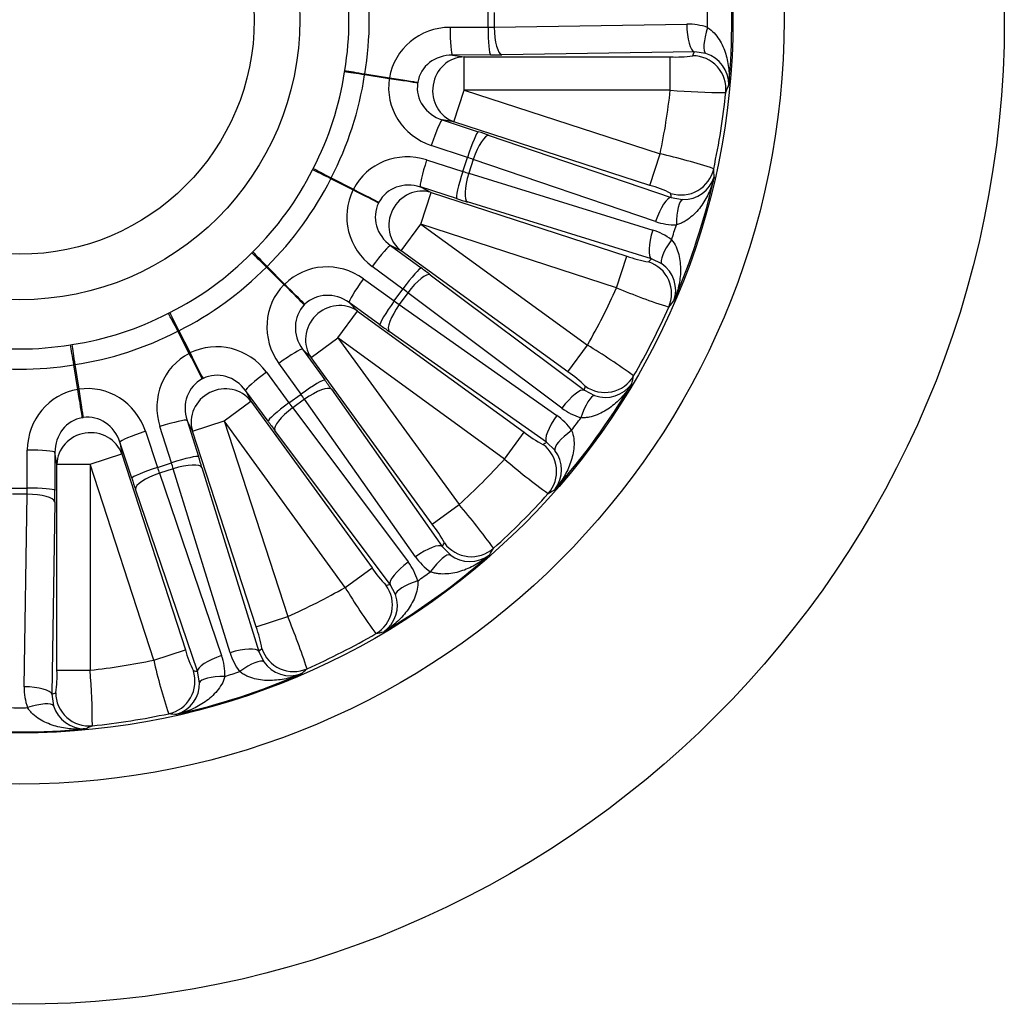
# Model space of a CAD drawing. Header units: millimetres. Extents: x 0 to 1782, y 0 to 1260.
# Tile 9 of 12: x 1204 to 1381, y 605 to 782. Entities that reach past the tile are written whole.
import ezdxf

# ---------------------------------------------------------------- set-up
doc = ezdxf.new("R2010")
doc.units = ezdxf.units.MM
doc.header["$LTSCALE"] = 6
doc.layers.add('CAP355G', color=7, linetype='Continuous')
doc.layers.add('Default', color=7, linetype='Continuous')

# ---------------------------------------------------------------- blocks, each defined once
blk = doc.blocks.new('SE2')
at = {"layer": 'CAP355G', "color": 7, "linetype": 'Continuous'}
for p, q in [((1287.94, 780.74), (1287.94, 783.42)), ((1289.05, 783.4), (1289.05, 780.76)), ((1289.05, 780.76), (1323.76, 781.28)), ((1281.08, 780.71), (1287.94, 780.74)), ((1288.38, 775.75), (1281.52, 775.71)), ((1281.52, 775.71), (1283.65, 775.38)), ((1325.13, 776.28), (1290.42, 775.77)), ((1327.19, 775.98), (1325.13, 776.28)), ((1283.65, 775.38), (1320.78, 775.38)), ((1283.65, 769.39), (1283.65, 775.38)), ((1320.78, 769.39), (1320.78, 775.38)), ((1262.07, 772.66), (1262.12, 772.94)), ((1265.72, 772.31), (1265.7, 772.15)), ((1270.13, 771.44), (1265.7, 772.15)), ((1265.72, 772.31), (1270.16, 771.61)), ((1281.8, 763.69), (1283.65, 769.39)), ((1283.65, 769.39), (1318.96, 757.91)), ((1320.78, 769.39), (1283.65, 769.39)), ((1281.8, 763.69), (1279.67, 764.02)), ((1279.67, 764.02), (1286.18, 761.87)), ((1317.11, 752.21), (1281.8, 763.69)), ((1288.12, 761.23), (1320.97, 750.01)), ((1284.22, 757.26), (1277.71, 759.41)), ((1276.86, 756.8), (1283.39, 754.71)), ((1283.39, 754.71), (1284.22, 757.26)), ((1285.27, 756.9), (1284.46, 754.39)), ((1318.13, 745.68), (1285.27, 756.9)), ((1317.11, 752.21), (1318.96, 757.91)), ((1256.29, 755.02), (1256.42, 755.28)), ((1284.46, 754.39), (1317.63, 744.15)), ((1259.66, 753.56), (1259.58, 753.41)), ((1263.58, 751.38), (1259.58, 753.41)), ((1259.66, 753.56), (1263.66, 751.52)), ((1275.74, 751.92), (1277.66, 750.94)), ((1282.27, 749.83), (1275.74, 751.92)), ((1275.81, 745.24), (1277.66, 750.94)), ((1277.66, 750.94), (1312.97, 739.47)), ((1317.39, 738.98), (1284.21, 749.22)), ((1320.97, 750.01), (1323.02, 749.66)), ((1272.28, 740.39), (1275.81, 745.24)), ((1275.81, 745.24), (1305.85, 723.42)), ((1311.12, 733.77), (1275.81, 745.24)), ((1245.35, 740.04), (1245.55, 740.24)), ((1272.28, 740.39), (1270.36, 741.37)), ((1270.36, 741.37), (1275.89, 737.32)), ((1302.32, 718.57), (1272.28, 740.39)), ((1311.12, 733.77), (1312.97, 739.47)), ((1319.25, 738.06), (1317.39, 738.98)), ((1248.1, 737.6), (1247.98, 737.49)), ((1251.16, 734.31), (1247.98, 737.49)), ((1248.1, 737.6), (1251.27, 734.43)), ((1272.6, 733.53), (1267.07, 737.59)), ((1265.46, 735.37), (1271.03, 731.37)), ((1277.53, 736.1), (1305.31, 715.28)), ((1271.03, 731.37), (1272.6, 733.53)), ((1273.49, 732.86), (1271.94, 730.73)), ((1301.27, 712.04), (1273.49, 732.86)), ((1260.88, 724.7), (1264.41, 729.55)), ((1262.88, 731.07), (1264.41, 729.55)), ((1268.45, 727.07), (1262.88, 731.07)), ((1264.41, 729.55), (1294.44, 707.72)), ((1271.94, 730.73), (1300.32, 710.74)), ((1230.31, 729.16), (1230.56, 729.29)), ((1232.17, 726), (1232.02, 725.93)), ((1232.17, 726), (1234.21, 722)), ((1234.06, 721.93), (1232.02, 725.93)), ((1256.04, 721.18), (1260.88, 724.7)), ((1260.88, 724.7), (1282.71, 694.66)), ((1290.92, 702.88), (1260.88, 724.7)), ((1298.49, 705.9), (1270.11, 725.89)), ((1212.65, 723.47), (1212.93, 723.51)), ((1256.04, 721.18), (1254.51, 722.71)), ((1254.51, 722.71), (1258.52, 717.14)), ((1302.32, 718.57), (1305.85, 723.42)), ((1277.86, 691.14), (1256.04, 721.18)), ((1213.44, 719.89), (1213.28, 719.86)), ((1213.98, 715.43), (1213.28, 719.86)), ((1213.44, 719.89), (1214.14, 715.45)), ((1254.22, 714.56), (1250.21, 720.13)), ((1247.99, 718.51), (1252.05, 712.98)), ((1259.7, 715.48), (1279.68, 687.09)), ((1244.21, 715.22), (1245.19, 713.3)), ((1248.27, 709.69), (1244.21, 715.22)), ((1252.05, 712.98), (1254.22, 714.56)), ((1254.86, 713.65), (1252.72, 712.09)), ((1274.84, 685.26), (1254.86, 713.65)), ((1305.31, 715.28), (1307.15, 714.31)), ((1240.35, 709.78), (1245.19, 713.3)), ((1245.19, 713.3), (1267.02, 683.26)), ((1252.72, 712.09), (1273.54, 684.32)), ((1230.87, 702.19), (1228.78, 708.72)), ((1234.65, 707.93), (1233.67, 709.85)), ((1233.67, 709.85), (1235.76, 703.32)), ((1234.65, 707.93), (1240.35, 709.78)), ((1240.35, 709.78), (1251.82, 674.47)), ((1262.17, 679.74), (1240.35, 709.78)), ((1226.17, 707.88), (1228.32, 701.36)), ((1246.12, 672.62), (1234.65, 707.93)), ((1270.31, 680.28), (1249.49, 708.05)), ((1290.92, 702.88), (1294.44, 707.72)), ((1221.56, 705.92), (1221.9, 703.79)), ((1223.71, 699.4), (1221.56, 705.92)), ((1299.99, 704.45), (1298.49, 705.9)), ((1204.85, 697.65), (1204.88, 704.5)), ((1209.87, 704.06), (1209.84, 697.21)), ((1210.21, 701.93), (1209.87, 704.06)), ((1216.2, 701.93), (1221.9, 703.79)), ((1221.9, 703.79), (1233.37, 668.47)), ((1210.21, 664.8), (1210.21, 701.93)), ((1210.21, 701.93), (1216.2, 701.93)), ((1216.2, 701.93), (1216.2, 664.8)), ((1227.67, 666.62), (1216.2, 701.93)), ((1228.32, 701.36), (1230.87, 702.19)), ((1231.2, 701.13), (1228.69, 700.31)), ((1241.43, 667.96), (1231.2, 701.13)), ((1236.37, 701.37), (1246.6, 668.2)), ((1228.69, 700.31), (1239.9, 667.46)), ((1202.17, 697.65), (1204.85, 697.65)), ((1204.83, 696.53), (1202.19, 696.53)), ((1204.31, 661.82), (1204.83, 696.53)), ((1235.58, 664.62), (1224.36, 697.47)), ((1209.82, 695.17), (1209.3, 660.46)), ((1277.86, 691.14), (1282.71, 694.66)), ((1279.68, 687.09), (1281.14, 685.6)), ((1262.17, 679.74), (1267.02, 683.26)), ((1271.27, 678.43), (1270.31, 680.28)), ((1246.12, 672.62), (1251.82, 674.47)), ((1227.67, 666.62), (1233.37, 668.47)), ((1246.6, 668.2), (1247.53, 666.33)), ((1210.21, 664.8), (1216.2, 664.8)), ((1235.93, 662.56), (1235.58, 664.62)), ((1209.3, 660.46), (1209.6, 658.39))]:
    blk.add_line(p, q, dxfattribs=at)
for radius in [177.5, 137.8, 128.58, 50.49, 42.29]:
    blk.add_circle((1203.51, 782.08), radius, dxfattribs=at)
for centre, radius, start, end in [((1204.11, 782.08), 127.78, 354.717, 5.283), ((1207.41, 782.08), 55.46, 350.5155, 9.4845), ((1205.75, 782.08), 121.78, 359.3402, 0.6598), ((1323.93, 770.24), 11.04, 71.0177, 90.8818), ((1325.54, 770.41), 5.81, 359.0486, 73.4527), ((1321.71, 796.98), 21.63, 267.5454, 278.2869), ((1207.22, 780.87), 55.46, 332.5155, 351.4845), ((1274.53, 770.83), 4.44, 169.935, 172.065), ((1287.36, 768.8), 12.26, 170.6144, 171.3856), ((1203.51, 782.08), 117.96, 348.1776, 353.8224), ((1329.73, 865.93), 96.96, 264.7028, 270.6262), ((1203.51, 782.08), 127.96, 347.877, 354.123), ((1190.22, 828.24), 152.55, 337.1422, 337.6861), ((1289.14, 633.02), 128.41, 72.0996, 76.5714), ((1206.66, 779.79), 55.46, 314.5155, 333.4845), ((1176.61, 742.29), 152.55, 4.3139, 4.8578), ((1204.08, 781.89), 127.78, 336.717, 347.283), ((1323.18, 755.46), 5.8, 268.4573, 343.0414), ((1267.58, 749.43), 4.44, 151.935, 154.065), ((1311.99, 733.14), 19.75, 63.2, 74.9677), ((1279.15, 743.53), 12.26, 152.6144, 153.3856), ((1321.7, 756.13), 11.04, 251.1182, 270.9823), ((1314.38, 733.6), 11.04, 53.0177, 72.8818), ((1205.64, 781.38), 121.78, 341.3402, 342.6598), ((1205.8, 778.92), 55.46, 296.5155, 315.4845), ((1320.53, 759.73), 21.63, 249.5454, 260.2869), ((1315.96, 733.27), 5.81, 341.0486, 55.4527), ((1254.35, 731.23), 4.44, 133.935, 136.065), ((1203.51, 782.08), 117.96, 330.1776, 335.8224), ((1349.47, 822.82), 96.96, 246.7028, 252.6262), ((1205.13, 830.08), 152.55, 319.1422, 319.6861), ((1263.54, 722.04), 12.26, 134.6144, 135.3856), ((1203.51, 782.08), 127.96, 329.877, 336.123), ((1204.71, 778.37), 55.46, 278.5155, 297.4845), ((1203.51, 778.18), 55.46, 260.5155, 279.4845), ((1238.89, 613.85), 128.41, 54.0996, 58.5714), ((1236.15, 718.01), 4.44, 115.935, 118.065), ((1242.05, 706.43), 12.26, 116.6144, 117.3856), ((1291.56, 702.01), 19.75, 45.2, 56.9677), ((1165.63, 752.55), 152.55, 346.3139, 346.8578), ((1214.76, 711.06), 4.44, 97.935, 100.065), ((1204, 781.72), 127.78, 318.717, 329.283), ((1309.09, 719.78), 5.8, 250.4573, 325.0414), ((1307.89, 720.88), 11.04, 233.1182, 252.9823), ((1216.79, 698.22), 12.26, 98.6144, 99.3856), ((1293.97, 701.71), 11.04, 35.0177, 54.8818), ((1205.32, 780.76), 121.78, 323.3402, 324.6598), ((1307.89, 724.66), 21.63, 231.5454, 242.2869), ((1295.37, 700.91), 5.81, 323.0486, 37.4527), ((1203.51, 782.08), 117.96, 312.1776, 317.8224), ((1354.91, 775.72), 96.96, 228.7028, 234.6262), ((1203.51, 782.08), 127.96, 311.877, 318.123), ((1219.89, 827.23), 152.55, 301.1422, 301.6861), ((1185.17, 611.15), 128.41, 36.0996, 40.5714), ((1262.51, 678.72), 19.75, 27.2, 38.9677), ((1203.86, 781.59), 127.78, 300.717, 311.283), ((1283.87, 691.61), 11.04, 215.1182, 234.9823), ((1284.67, 690.2), 5.8, 232.4573, 307.0414), ((1158.36, 765.7), 152.55, 328.3139, 328.8578), ((1264.71, 677.69), 11.04, 17.0177, 36.8818), ((1285.04, 695.21), 21.63, 213.5454, 224.2869), ((1204.83, 780.26), 121.78, 305.3402, 306.6598), ((1203.51, 782.08), 117.96, 294.1776, 299.8224), ((1345.54, 729.25), 96.96, 210.7028, 216.6262), ((1265.79, 676.5), 5.81, 305.0486, 19.4527), ((1133.25, 625.18), 128.41, 18.0996, 22.5714), ((1227.68, 665.55), 19.75, 9.2, 20.9677), ((1203.51, 782.08), 127.96, 293.877, 300.123), ((1233.04, 819.96), 152.55, 283.1422, 283.6861), ((1254.21, 674.27), 21.63, 195.5454, 206.2869), ((1229.46, 663.89), 11.04, 359.0177, 18.8818), ((1251.98, 671.21), 11.04, 197.1182, 216.9823), ((1203.51, 782.08), 117.96, 276.1776, 281.8224), ((1322.26, 687.94), 96.96, 192.7028, 198.6262), ((1252.31, 669.61), 5.8, 214.4573, 289.0414), ((1190.49, 663.78), 19.75, 351.2, 2.9677), ((1088.2, 654.57), 128.41, 0.0996, 4.5714), ((1203.69, 781.5), 127.78, 282.717, 293.283), ((1204.2, 779.94), 121.78, 287.3402, 288.6598), ((1155.5, 780.45), 152.55, 310.3139, 310.8578), ((1230.12, 662.42), 5.81, 287.0486, 1.4527), ((1215.35, 661.65), 11.04, 179.1182, 198.9823), ((1203.51, 779.83), 121.78, 269.3402, 270.6598), ((1215.17, 660.04), 5.8, 196.4573, 271.0414), ((1203.51, 782.08), 127.96, 275.877, 282.123), ((1243.3, 808.98), 152.55, 265.1422, 265.6861), ((1203.51, 781.47), 127.78, 264.717, 275.283), ((1157.35, 795.37), 152.55, 292.3139, 292.8578)]:
    blk.add_arc(centre, radius, start, end, dxfattribs=at)
for centre, major_axis, ratio, start_param, end_param in [((1206.76, 782.08), (-59.77, 0), 0.99809, 2.977069, 3.306116), ((1325.13, 781.28), (-0.07, 5), 0.273249, 1.566728, 3.087159), ((1281.27, 769.69), (10.93, -2.74), 0.975497, 1.827355, 3.218893), ((1281.52, 780.71), (-0.02, 5), 0.087893, 1.57039, 3.089029), ((1287.41, 781.31), (6, 0), 0.096081, -1.482789, -1.293998), ((1288.38, 780.74), (-0.02, 5), 0.087893, 1.57039, 3.089029), ((1290.42, 780.76), (-0.07, 5), 0.273249, 1.566728, 3.087159), ((1328.89, 780.68), (-1.63, -4.73), 0.259401, 4.801529, 6.224261), ((1281.71, 769.69), (6.4, -1.31), 0.918392, 1.784701, 3.176239), ((1287.41, 776.32), (11, 0), 0.052408, -1.482789, -1.293998), ((1203.51, 835.32), (0, -141.86), 0.942907, 1.13612, 1.141552), ((1283.65, 769.39), (-0.94, -5.93), 0.948204, 3.307101, 6.117677), ((1324.82, 769.59), (5.5, -2.41), 0.998368, 0.310528, 1.982822), ((1206.6, 781.07), (-56.84, 18.47), 0.99809, 2.977069, 3.306116), ((1266.12, 772.01), (-4.94, 0.74), 0.014477, -1.483985, -0.610939), ((1266.16, 772.31), (-4.93, 0.82), 0.014477, 0.610939, 1.483985), ((1281.29, 769.83), (11.25, -0.77), 0.975497, 3.064293, 4.455831), ((1270.55, 771.31), (-4.95, 0.73), 0.014637, 3.46486, 4.799174), ((1270.6, 771.61), (-4.93, 0.83), 0.014637, 1.484012, 2.818326), ((1281.71, 769.69), (6.49, -0.73), 0.918392, 3.106946, 4.498484), ((1278.13, 759.28), (-1.57, -4.75), 0.087893, 3.194156, 4.712795), ((1284.64, 757.13), (-1.57, -4.75), 0.087893, 3.194156, 4.712795), ((1285.09, 761.63), (10.46, -3.4), 0.052408, 1.293998, 1.482789), ((1286.57, 756.48), (-1.62, -4.73), 0.273249, 3.196026, 4.716457), ((1273.63, 746.27), (9.55, -5.99), 0.975497, 1.827355, 3.218893), ((1277.28, 756.67), (1.52, 4.76), 0.087893, 1.57039, 3.089029), ((1283.54, 756.88), (5.71, -1.85), 0.096081, 1.293998, 1.482789), ((1259.94, 753.16), (-4.47, 2.24), 0.014477, -1.483985, -0.610939), ((1260.08, 753.43), (-4.44, 2.3), 0.014477, 0.610939, 1.483985), ((1283.81, 754.58), (1.52, 4.76), 0.087893, 1.57039, 3.089029), ((1283.07, 755.42), (5.71, -1.85), 0.096081, -1.482789, -1.293998), ((1285.76, 753.97), (1.47, 4.78), 0.273249, 1.566728, 3.087159), ((1322.75, 756.47), (-5.97, -0.59), 0.998368, 1.15877, 2.831065), ((1206.14, 780.17), (-48.36, 35.13), 0.99809, 2.977069, 3.306116), ((1274.05, 746.13), (5.68, -3.22), 0.918392, 1.784701, 3.176239), ((1273.7, 746.39), (10.46, -4.21), 0.975497, 3.064293, 4.455831), ((1263.94, 751.12), (-4.48, 2.23), 0.014637, 3.46486, 4.799174), ((1264.08, 751.39), (-4.43, 2.31), 0.014637, 1.484012, 2.818326), ((1275.81, 745.24), (-2.72, -5.35), 0.948204, 3.307101, 6.117677), ((1281.53, 750.67), (10.46, -3.4), 0.052408, -1.482789, -1.293998), ((1319.42, 745.26), (-1.62, -4.73), 0.273249, 3.196026, 4.716457), ((1187.06, 731.45), (43.83, 134.91), 0.942903, -1.141598, -1.136166), ((1323.19, 744.67), (-0.09, 5), 0.259401, 0.058924, 1.481657), ((1274.05, 746.13), (5.95, -2.7), 0.918392, 3.106946, 4.498484), ((1318.93, 743.73), (1.47, 4.78), 0.273249, 1.566728, 3.087159), ((1322.32, 742), (-3.01, -3.99), 0.259401, 4.801529, 6.224261), ((1248.45, 737.35), (-3.51, 3.56), 0.014477, 0.610939, 1.483985), ((1267.43, 737.33), (-2.96, -4.03), 0.087893, 3.194156, 4.712795), ((1248.24, 737.13), (-3.56, 3.51), 0.014477, -1.483985, -0.610939), ((1259.14, 726.35), (7.23, -8.65), 0.975497, 1.827355, 3.218893), ((1219.96, 832.71), (-43.84, -134.91), 0.942903, 1.136166, 1.141598), ((1315.03, 732.71), (4.48, -3.99), 0.998368, 0.310528, 1.982822), ((1205.42, 779.45), (-35.13, 48.36), 0.99809, 2.977069, 3.306116), ((1272.96, 733.28), (-2.96, -4.03), 0.087893, 3.194156, 4.712795), ((1274.77, 737.42), (8.9, -6.47), 0.052408, 1.293998, 1.482789), ((1265.82, 735.11), (2.92, 4.06), 0.087893, 1.57039, 3.089029), ((1274.6, 732.06), (-3, -4), 0.273249, 3.196026, 4.716457), ((1259.23, 726.45), (8.65, -7.23), 0.975497, 3.064293, 4.455831), ((1251.41, 733.96), (-3.57, 3.5), 0.014637, 3.46486, 4.799174), ((1251.63, 734.17), (-3.5, 3.57), 0.014637, 1.484012, 2.818326), ((1271.84, 733.38), (4.85, -3.53), 0.096081, 1.293998, 1.482789), ((1259.49, 726.09), (4.41, -4.82), 0.918392, 1.784701, 3.176239), ((1271.38, 731.11), (2.92, 4.06), 0.087893, 1.57039, 3.089029), ((1270.94, 732.14), (4.85, -3.53), 0.096081, -1.482789, -1.293998), ((1259.49, 726.09), (4.82, -4.41), 0.918392, 3.106946, 4.498484), ((1260.88, 724.7), (-4.24, -4.24), 0.948204, 3.307101, 6.117677), ((1273.04, 729.93), (2.88, 4.09), 0.273249, 1.566728, 3.087159), ((1232.16, 725.51), (-2.3, 4.44), 0.014477, -1.483985, -0.610939), ((1232.43, 725.65), (-2.24, 4.47), 0.014477, 0.610939, 1.483985), ((1268, 728.1), (8.9, -6.47), 0.052408, -1.482789, -1.293998), ((1204.51, 778.99), (-18.47, 56.84), 0.99809, 2.977069, 3.306116), ((1239.19, 711.89), (4.21, -10.46), 0.975497, 1.827355, 3.218893), ((1213.28, 719.42), (-0.82, 4.93), 0.014477, -1.483985, -0.610939), ((1213.58, 719.47), (-0.74, 4.94), 0.014477, 0.610939, 1.483985), ((1250.47, 719.77), (-4.06, -2.92), 0.087893, 3.194156, 4.712795), ((1239.32, 711.95), (5.99, -9.55), 0.975497, 3.064293, 4.455831), ((1234.2, 721.51), (-2.31, 4.43), 0.014637, 3.46486, 4.799174), ((1234.47, 721.65), (-2.23, 4.48), 0.014637, 1.484012, 2.818326), ((1203.51, 778.83), (0, 59.77), 0.99809, 2.977069, 3.306116), ((1239.45, 711.53), (3.22, -5.68), 0.918392, 3.106946, 4.498484), ((1239.45, 711.53), (2.7, -5.95), 0.918392, 1.784701, 3.176239), ((1248.25, 718.16), (4.03, 2.96), 0.087893, 1.57039, 3.089029), ((1254.48, 714.2), (-4.06, -2.92), 0.087893, 3.194156, 4.712795), ((1257.48, 717.58), (6.47, -8.9), 0.052408, 1.293998, 1.482789), ((1309, 720.87), (-5.86, 1.28), 0.998368, 1.15877, 2.831065), ((1215.89, 704.32), (2.74, -10.93), 0.975497, 3.064293, 4.455831), ((1213.98, 714.99), (-0.83, 4.93), 0.014637, 3.46486, 4.799174), ((1215.76, 704.3), (0.77, -11.25), 0.975497, 1.827355, 3.218893), ((1214.28, 715.04), (-0.73, 4.95), 0.014637, 1.484012, 2.818326), ((1240.35, 709.78), (-5.35, -2.72), 0.948204, 3.307101, 6.117677), ((1255.66, 712.54), (-4.09, -2.88), 0.273249, 3.196026, 4.716457), ((1302.37, 711.24), (-3, -4), 0.273249, 3.196026, 4.716457), ((1172.21, 739.01), (83.38, 114.76), 0.942903, -1.141598, -1.136166), ((1253.44, 714.65), (3.53, -4.85), 0.096081, 1.293998, 1.482789), ((1305.77, 709.51), (1.46, 4.78), 0.259401, 0.058924, 1.481657), ((1252.31, 712.63), (4.03, 2.96), 0.087893, 1.57039, 3.089029), ((1253.52, 710.99), (4, 3), 0.273249, 1.566728, 3.087159), ((1252.21, 713.75), (3.53, -4.85), 0.096081, -1.482789, -1.293998), ((1215.89, 703.88), (1.31, -6.4), 0.918392, 3.106946, 4.498484), ((1215.89, 703.88), (0.73, -6.49), 0.918392, 1.784701, 3.176239), ((1228.92, 708.31), (-4.76, -1.52), 0.087893, 3.194156, 4.712795), ((1301.43, 709.94), (2.88, 4.09), 0.273249, 1.566728, 3.087159), ((1248.17, 710.81), (6.47, -8.9), 0.052408, -1.482789, -1.293998), ((1216.2, 701.93), (-5.93, -0.94), 0.948204, 3.307101, 6.117677), ((1226.31, 707.46), (4.75, 1.57), 0.087893, 1.57039, 3.089029), ((1304.12, 707.25), (-4.1, -2.87), 0.259401, 4.801529, 6.224261), ((1234.8, 825.15), (-83.38, -114.76), 0.942903, 1.136166, 1.141598), ((1294.31, 700.67), (3.03, -5.18), 0.998368, 0.310528, 1.982822), ((1204.88, 704.06), (-5, 0.02), 0.087893, 3.194156, 4.712795), ((1231.01, 701.77), (-4.76, -1.52), 0.087893, 3.194156, 4.712795), ((1234.91, 704.06), (3.4, -10.46), 0.052408, 1.293998, 1.482789), ((1228.46, 700.95), (4.75, 1.57), 0.087893, 1.57039, 3.089029), ((1228.71, 702.04), (1.85, -5.71), 0.096081, -1.482789, -1.293998), ((1230.16, 702.52), (1.85, -5.71), 0.096081, 1.293998, 1.482789), ((1231.62, 699.83), (-4.78, -1.47), 0.273249, 3.196026, 4.716457), ((1223.96, 700.5), (3.4, -10.46), 0.052408, -1.482789, -1.293998), ((1229.11, 699.01), (4.73, 1.62), 0.273249, 1.566728, 3.087159), ((1204.27, 698.17), (0, -6), 0.096081, 1.293998, 1.482789), ((1204.85, 697.21), (-5, 0.02), 0.087893, 3.194156, 4.712795), ((1204.83, 695.17), (-5, 0.07), 0.273249, 3.196026, 4.716457), ((1209.27, 698.17), (0, -11), 0.052408, 1.293998, 1.482789), ((1275.64, 684.16), (-4.09, -2.88), 0.273249, 3.196026, 4.716457), ((1160.43, 750.79), (114.77, 83.37), 0.942911, -1.141505, -1.136073), ((1284.92, 691.27), (-5.18, 3.03), 0.998368, 1.15877, 2.831065), ((1278.34, 681.47), (2.87, 4.1), 0.259401, 0.058924, 1.481657), ((1274.34, 683.21), (4, 3), 0.273249, 1.566728, 3.087159), ((1264.71, 676.59), (1.28, -5.86), 0.998368, 0.310528, 1.982822), ((1246.58, 813.37), (-114.76, -83.38), 0.942907, 1.13612, 1.141552), ((1276.07, 679.82), (-4.78, -1.46), 0.259401, 4.801529, 6.224261), ((1240.33, 666.16), (4.73, 1.62), 0.273249, 1.566728, 3.087159), ((1241.85, 666.66), (-4.78, -1.47), 0.273249, 3.196026, 4.716457), ((1152.87, 765.63), (134.91, 43.84), 0.942903, -1.141598, -1.136166), ((1252.87, 670.56), (-3.99, 4.48), 0.998368, 1.15877, 2.831065), ((1243.59, 663.27), (3.99, 3.01), 0.259401, 0.058924, 1.481657), ((1229.12, 662.84), (-0.59, -5.97), 0.998368, 0.310528, 1.982822), ((1254.14, 798.53), (-134.91, -43.83), 0.942903, 1.136167, 1.141599), ((1240.92, 662.4), (-5, 0.09), 0.259401, 4.801529, 6.224261), ((1204.31, 660.46), (-5, 0.07), 0.273249, 3.196026, 4.716457), ((1150.27, 782.08), (141.85, 0), 0.942903, -1.141598, -1.136166), ((1215.99, 660.76), (-2.41, 5.5), 0.998368, 1.15877, 2.831065), ((1204.91, 656.7), (4.73, 1.63), 0.259401, 0.058924, 1.481657)]:
    blk.add_ellipse(centre, major_axis=major_axis, ratio=ratio, start_param=start_param, end_param=end_param, dxfattribs=at)
for points, knots in [([(1327.52, 780.68), (1327.97, 780.4), (1328.35, 780.06), (1329.03, 779.33), (1329.33, 778.93), (1329.85, 778.1), (1330.08, 777.67), (1330.47, 776.79), (1330.64, 776.34), (1331.06, 774.98), (1331.23, 774.06), (1331.37, 772.66), (1331.4, 772.19), (1331.4, 771.48), (1331.4, 771.25), (1331.38, 770.78), (1331.37, 770.55), (1331.35, 770.31)], [0, 0, 0, 0, 0.125, 0.125, 0.25, 0.25, 0.375, 0.375, 0.5, 0.5, 0.75, 0.75, 0.875, 0.875, 0.9375, 0.9375, 1, 1, 1, 1]), ([(1328.73, 753.76), (1328.67, 753.53), (1328.61, 753.31), (1328.49, 752.86), (1328.42, 752.64), (1328.2, 751.97), (1328.03, 751.53), (1327.46, 750.24), (1327.01, 749.42), (1326.19, 748.25), (1325.89, 747.88), (1325.25, 747.16), (1324.9, 746.82), (1324.15, 746.2), (1323.75, 745.91), (1323.09, 745.54), (1322.86, 745.43), (1322.39, 745.24), (1322.14, 745.15), (1321.89, 745.09)], [0, 0, 0, 0, 0.0625, 0.0625, 0.125, 0.125, 0.25, 0.25, 0.5, 0.5, 0.625, 0.625, 0.75, 0.75, 0.875, 0.875, 0.9375, 0.9375, 1, 1, 1, 1]), ([(1321.02, 742.42), (1321.36, 742.02), (1321.62, 741.58), (1322.04, 740.68), (1322.2, 740.2), (1322.44, 739.25), (1322.52, 738.78), (1322.62, 737.82), (1322.64, 737.34), (1322.62, 735.91), (1322.5, 734.98), (1322.2, 733.6), (1322.08, 733.15), (1321.87, 732.48), (1321.79, 732.26), (1321.63, 731.82), (1321.55, 731.6), (1321.46, 731.38)], [0, 0, 0, 0, 0.125, 0.125, 0.25, 0.25, 0.375, 0.375, 0.5, 0.5, 0.75, 0.75, 0.875, 0.875, 0.9375, 0.9375, 1, 1, 1, 1]), ([(1313.85, 716.45), (1313.73, 716.25), (1313.6, 716.06), (1313.34, 715.67), (1313.21, 715.48), (1312.79, 714.91), (1312.49, 714.55), (1311.56, 713.5), (1310.87, 712.85), (1309.73, 712), (1309.33, 711.73), (1308.5, 711.25), (1308.07, 711.04), (1307.16, 710.67), (1306.68, 710.52), (1305.95, 710.38), (1305.7, 710.34), (1305.19, 710.3), (1304.92, 710.3), (1304.66, 710.32)], [0, 0, 0, 0, 0.0625, 0.0625, 0.125, 0.125, 0.25, 0.25, 0.5, 0.5, 0.625, 0.625, 0.75, 0.75, 0.875, 0.875, 0.9375, 0.9375, 1, 1, 1, 1]), ([(1303.01, 708.05), (1303.21, 707.56), (1303.32, 707.07), (1303.44, 706.07), (1303.45, 705.57), (1303.39, 704.6), (1303.31, 704.12), (1303.11, 703.18), (1302.98, 702.71), (1302.52, 701.36), (1302.12, 700.51), (1301.41, 699.3), (1301.16, 698.9), (1300.75, 698.33), (1300.61, 698.14), (1300.32, 697.78), (1300.17, 697.59), (1300.02, 697.42)], [0, 0, 0, 0, 0.125, 0.125, 0.25, 0.25, 0.375, 0.375, 0.5, 0.5, 0.75, 0.75, 0.875, 0.875, 0.9375, 0.9375, 1, 1, 1, 1]), ([(1288.17, 685.57), (1287.99, 685.41), (1287.81, 685.27), (1287.44, 684.98), (1287.25, 684.84), (1286.68, 684.43), (1286.29, 684.17), (1285.08, 683.46), (1284.23, 683.06), (1282.88, 682.6), (1282.41, 682.47), (1281.47, 682.27), (1281, 682.2), (1280.02, 682.14), (1279.52, 682.14), (1278.78, 682.23), (1278.53, 682.27), (1278.03, 682.39), (1277.78, 682.47), (1277.54, 682.57)], [0, 0, 0, 0, 0.0625, 0.0625, 0.125, 0.125, 0.25, 0.25, 0.5, 0.5, 0.625, 0.625, 0.75, 0.75, 0.875, 0.875, 0.9375, 0.9375, 1, 1, 1, 1]), ([(1275.27, 680.92), (1275.31, 680.4), (1275.26, 679.89), (1275.07, 678.91), (1274.92, 678.43), (1274.55, 677.52), (1274.34, 677.09), (1273.86, 676.26), (1273.59, 675.86), (1272.73, 674.72), (1272.09, 674.03), (1271.04, 673.09), (1270.67, 672.8), (1270.11, 672.38), (1269.92, 672.25), (1269.53, 671.99), (1269.33, 671.86), (1269.13, 671.74)], [0, 0, 0, 0, 0.125, 0.125, 0.25, 0.25, 0.375, 0.375, 0.5, 0.5, 0.75, 0.75, 0.875, 0.875, 0.9375, 0.9375, 1, 1, 1, 1]), ([(1254.2, 664.13), (1253.98, 664.04), (1253.77, 663.95), (1253.33, 663.79), (1253.11, 663.72), (1252.44, 663.51), (1251.98, 663.38), (1250.61, 663.08), (1249.68, 662.97), (1248.25, 662.95), (1247.77, 662.96), (1246.82, 663.06), (1246.34, 663.14), (1245.39, 663.38), (1244.92, 663.54), (1244.24, 663.86), (1244.01, 663.98), (1243.58, 664.24), (1243.36, 664.4), (1243.16, 664.57)], [0, 0, 0, 0, 0.0625, 0.0625, 0.125, 0.125, 0.25, 0.25, 0.5, 0.5, 0.625, 0.625, 0.75, 0.75, 0.875, 0.875, 0.9375, 0.9375, 1, 1, 1, 1]), ([(1240.5, 663.7), (1240.37, 663.19), (1240.17, 662.72), (1239.68, 661.85), (1239.39, 661.44), (1238.77, 660.69), (1238.43, 660.34), (1237.71, 659.7), (1237.34, 659.4), (1236.17, 658.58), (1235.35, 658.13), (1234.06, 657.56), (1233.62, 657.39), (1232.95, 657.17), (1232.73, 657.1), (1232.28, 656.97), (1232.05, 656.91), (1231.82, 656.86)], [0, 0, 0, 0, 0.125, 0.125, 0.25, 0.25, 0.375, 0.375, 0.5, 0.5, 0.75, 0.75, 0.875, 0.875, 0.9375, 0.9375, 1, 1, 1, 1]), ([(1215.27, 654.24), (1215.04, 654.22), (1214.8, 654.2), (1214.34, 654.19), (1214.1, 654.18), (1213.4, 654.19), (1212.93, 654.21), (1211.53, 654.35), (1210.61, 654.53), (1209.25, 654.95), (1208.8, 655.12), (1207.92, 655.5), (1207.49, 655.73), (1206.66, 656.25), (1206.26, 656.55), (1205.71, 657.06), (1205.53, 657.24), (1205.2, 657.63), (1205.05, 657.84), (1204.91, 658.06)], [0, 0, 0, 0, 0.0625, 0.0625, 0.125, 0.125, 0.25, 0.25, 0.5, 0.5, 0.625, 0.625, 0.75, 0.75, 0.875, 0.875, 0.9375, 0.9375, 1, 1, 1, 1])]:
    blk.add_open_spline(points, degree=3, knots=knots, dxfattribs=at)

msp = doc.modelspace()

# ---------------------------------------------------------------- block references
at = {"layer": 'Default'}
msp.add_blockref('SE2', (0, 0), dxfattribs=at)

doc.saveas('drawing.dxf')
